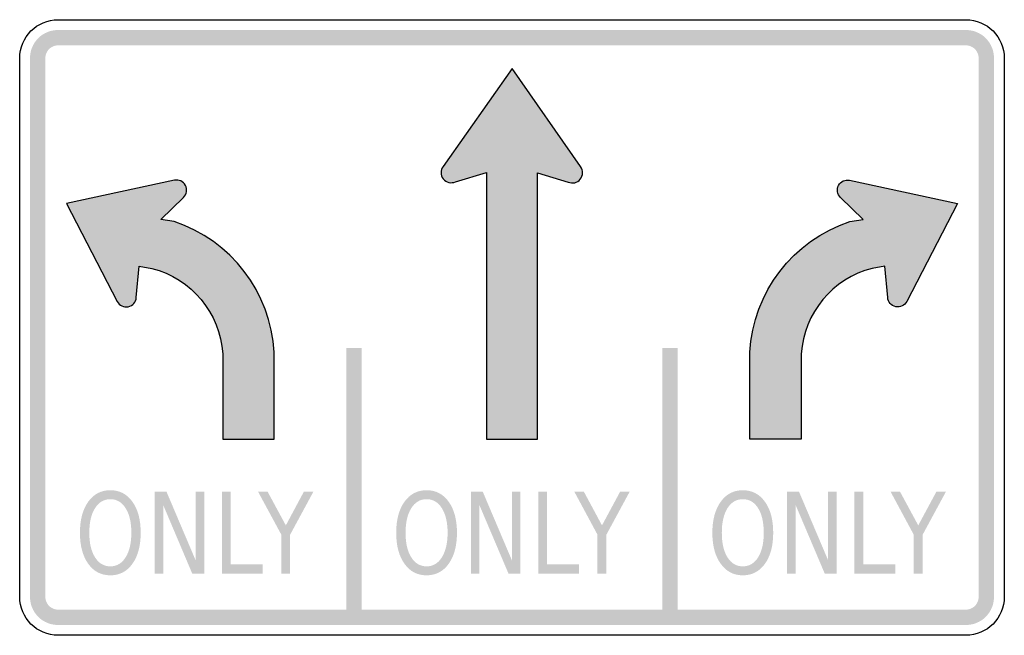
# Model space of a CAD drawing. Header units: inches. Extents: x -0.5 to 0.5, y -0.31 to 0.31.
import ezdxf

# ---------------------------------------------------------------- set-up
doc = ezdxf.new("R2010")
doc.units = ezdxf.units.IN
doc.header["$MEASUREMENT"] = 0

msp = doc.modelspace()

# ---------------------------------------------------------------- hatches: boundary and pattern name
for points in [[(-0.4609, 0.3021), (-0.4637, 0.3019), (-0.4665, 0.3015), (-0.4693, 0.3008), (-0.4719, 0.2999), (-0.4744, 0.2987), (-0.4769, 0.2973), (-0.4791, 0.2956), (-0.4812, 0.2937), (-0.4831, 0.2916), (-0.4848, 0.2893), (-0.4862, 0.2869), (-0.4874, 0.2844), (-0.4883, 0.2818), (-0.489, 0.279), (-0.4894, 0.2762), (-0.4896, 0.2734), (-0.474, 0.2734), (-0.4739, 0.2747), (-0.4737, 0.276), (-0.4734, 0.2772), (-0.473, 0.2784), (-0.4724, 0.2796), (-0.4718, 0.2807), (-0.471, 0.2817), (-0.4701, 0.2826), (-0.4692, 0.2835), (-0.4682, 0.2843), (-0.4671, 0.2849), (-0.4659, 0.2855), (-0.4647, 0.2859), (-0.4635, 0.2862), (-0.4622, 0.2864), (-0.4609, 0.2865), (-0.4609, 0.3021)], [(-0.4609, 0.2865), (0.4609, 0.2865), (0.4609, 0.3021), (-0.4609, 0.3021), (-0.4609, 0.2865)], [(0.4896, 0.2734), (0.4894, 0.2762), (0.489, 0.279), (0.4883, 0.2818), (0.4874, 0.2844), (0.4862, 0.2869), (0.4848, 0.2893), (0.4831, 0.2916), (0.4812, 0.2937), (0.4791, 0.2956), (0.4769, 0.2973), (0.4744, 0.2987), (0.4719, 0.2999), (0.4693, 0.3008), (0.4665, 0.3015), (0.4637, 0.3019), (0.4609, 0.3021), (0.4609, 0.2865), (0.4622, 0.2864), (0.4635, 0.2862), (0.4647, 0.2859), (0.4659, 0.2855), (0.4671, 0.2849), (0.4682, 0.2843), (0.4692, 0.2835), (0.4701, 0.2826), (0.471, 0.2817), (0.4718, 0.2807), (0.4724, 0.2796), (0.473, 0.2784), (0.4734, 0.2772), (0.4737, 0.276), (0.4739, 0.2747), (0.474, 0.2734), (0.4896, 0.2734)], [(-0.474, -0.2734), (-0.474, 0.2734), (-0.4896, 0.2734), (-0.4896, -0.2734), (-0.474, -0.2734)], [(0.474, 0.2734), (0.474, -0.2734), (0.4896, -0.2734), (0.4896, 0.2734), (0.474, 0.2734)], [(-0.1684, -0.0208), (-0.1684, -0.2943), (-0.1528, -0.2943), (-0.1528, -0.0208), (-0.1684, -0.0208)], [(0.1528, -0.0208), (0.1528, -0.2943), (0.1684, -0.2943), (0.1684, -0.0208), (0.1528, -0.0208)], [(-0.363, -0.1667), (-0.3509, -0.1667), (-0.3213, -0.2364), (-0.3213, -0.1667), (-0.3125, -0.1667), (-0.3125, -0.25), (-0.3247, -0.25), (-0.3542, -0.1803), (-0.3542, -0.25), (-0.363, -0.25), (-0.363, -0.1667)], [(-0.2946, -0.1667), (-0.2856, -0.1667), (-0.2856, -0.2405), (-0.2531, -0.2405), (-0.2531, -0.25), (-0.2946, -0.25), (-0.2946, -0.1667)], [(-0.2579, -0.1667), (-0.2482, -0.1667), (-0.2297, -0.2009), (-0.2114, -0.1667), (-0.2017, -0.1667), (-0.2253, -0.2103), (-0.2253, -0.25), (-0.2343, -0.25), (-0.2343, -0.2103), (-0.2579, -0.1667)], [(-0.0418, -0.1667), (-0.0297, -0.1667), (-0.0001, -0.2364), (-0.0001, -0.1667), (0.0086, -0.1667), (0.0086, -0.25), (-0.0035, -0.25), (-0.0331, -0.1803), (-0.0331, -0.25), (-0.0418, -0.25), (-0.0418, -0.1667)], [(0.0266, -0.1667), (0.0356, -0.1667), (0.0356, -0.2405), (0.0681, -0.2405), (0.0681, -0.25), (0.0266, -0.25), (0.0266, -0.1667)], [(0.0633, -0.1667), (0.073, -0.1667), (0.0914, -0.2009), (0.1098, -0.1667), (0.1195, -0.1667), (0.0959, -0.2103), (0.0959, -0.25), (0.0868, -0.25), (0.0868, -0.2103), (0.0633, -0.1667)], [(0.2794, -0.1667), (0.2915, -0.1667), (0.3211, -0.2364), (0.3211, -0.1667), (0.3298, -0.1667), (0.3298, -0.25), (0.3177, -0.25), (0.2881, -0.1803), (0.2881, -0.25), (0.2794, -0.25), (0.2794, -0.1667)], [(0.3478, -0.1667), (0.3568, -0.1667), (0.3568, -0.2405), (0.3893, -0.2405), (0.3893, -0.25), (0.3478, -0.25), (0.3478, -0.1667)], [(0.3845, -0.1667), (0.3941, -0.1667), (0.4126, -0.2009), (0.431, -0.1667), (0.4407, -0.1667), (0.4171, -0.2103), (0.4171, -0.25), (0.408, -0.25), (0.408, -0.2103), (0.3845, -0.1667)], [(-0.4896, -0.2734), (-0.4894, -0.2762), (-0.489, -0.279), (-0.4883, -0.2818), (-0.4874, -0.2844), (-0.4862, -0.2869), (-0.4848, -0.2893), (-0.4831, -0.2916), (-0.4812, -0.2937), (-0.4791, -0.2956), (-0.4769, -0.2973), (-0.4744, -0.2987), (-0.4719, -0.2999), (-0.4693, -0.3008), (-0.4665, -0.3015), (-0.4637, -0.3019), (-0.4609, -0.3021), (-0.4609, -0.2865), (-0.4622, -0.2864), (-0.4635, -0.2862), (-0.4647, -0.2859), (-0.4659, -0.2855), (-0.4671, -0.2849), (-0.4682, -0.2843), (-0.4692, -0.2835), (-0.4701, -0.2826), (-0.471, -0.2817), (-0.4718, -0.2807), (-0.4724, -0.2796), (-0.473, -0.2784), (-0.4734, -0.2772), (-0.4737, -0.276), (-0.4739, -0.2747), (-0.474, -0.2734), (-0.4896, -0.2734)], [(0.4609, -0.3021), (0.4637, -0.3019), (0.4665, -0.3015), (0.4693, -0.3008), (0.4719, -0.2999), (0.4744, -0.2987), (0.4769, -0.2973), (0.4791, -0.2956), (0.4812, -0.2937), (0.4831, -0.2916), (0.4848, -0.2893), (0.4862, -0.2869), (0.4874, -0.2844), (0.4883, -0.2818), (0.489, -0.279), (0.4894, -0.2762), (0.4896, -0.2734), (0.474, -0.2734), (0.4739, -0.2747), (0.4737, -0.276), (0.4734, -0.2772), (0.473, -0.2784), (0.4724, -0.2796), (0.4718, -0.2807), (0.471, -0.2817), (0.4701, -0.2826), (0.4692, -0.2835), (0.4682, -0.2843), (0.4671, -0.2849), (0.4659, -0.2855), (0.4647, -0.2859), (0.4635, -0.2862), (0.4622, -0.2864), (0.4609, -0.2865), (0.4609, -0.3021)], [(0.4609, -0.2865), (-0.4609, -0.2865), (-0.4609, -0.3021), (0.4609, -0.3021), (0.4609, -0.2865)]]:
    msp.add_hatch(color=7).paths.add_polyline_path(points)
h = msp.add_hatch(color=7)
edge = h.paths.add_edge_path()
edge.add_line((0, 0.263), (0.0696, 0.1633))
edge.add_spline(control_points=[(0.0696, 0.1633), (0.0724, 0.1595), (0.0723, 0.1543), (0.0694, 0.1506), (0.0664, 0.1469), (0.0613, 0.1457), (0.057, 0.1477)], knot_values=[0, 0, 0, 0, 1, 1, 1, 2, 2, 2, 2], degree=3, periodic=0)
edge.add_line((0.057, 0.1477), (0.0259, 0.157))
edge.add_line((0.0259, 0.157), (0.0258, -0.1133))
edge.add_line((0.0258, -0.1133), (-0.026, -0.1133))
edge.add_line((-0.026, -0.1133), (-0.026, 0.1572))
edge.add_line((-0.026, 0.1572), (-0.0575, 0.1479))
edge.add_spline(control_points=[(-0.0575, 0.1479), (-0.0618, 0.146), (-0.0669, 0.1472), (-0.0698, 0.1509), (-0.0728, 0.1546), (-0.0728, 0.1598), (-0.07, 0.1635)], knot_values=[0, 0, 0, 0, 1, 1, 1, 2, 2, 2, 2], degree=3, periodic=0)
edge.add_line((-0.07, 0.1635), (0, 0.263))
h = msp.add_hatch(color=7)
edge = h.paths.add_edge_path()
edge.add_line((-0.2938, -0.0267), (-0.2938, -0.1133))
edge.add_line((-0.2938, -0.1133), (-0.2417, -0.1133))
edge.add_line((-0.2417, -0.1133), (-0.2417, -0.0252))
edge.add_spline(control_points=[(-0.2417, -0.0252), (-0.2449, 0.0358), (-0.2852, 0.0885), (-0.3432, 0.1076)], knot_values=[0, 0, 0, 0, 1, 1, 1, 1], degree=3, periodic=0)
edge.add_line((-0.3432, 0.1076), (-0.3565, 0.1095))
edge.add_line((-0.3565, 0.1095), (-0.3337, 0.1321))
edge.add_spline(control_points=[(-0.3337, 0.1321), (-0.3304, 0.1352), (-0.3295, 0.1402), (-0.3316, 0.1443), (-0.3338, 0.1484), (-0.3384, 0.1505), (-0.3429, 0.1495)], knot_values=[0, 0, 0, 0, 1, 1, 1, 2, 2, 2, 2], degree=3, periodic=0)
edge.add_line((-0.3429, 0.1495), (-0.4525, 0.126))
edge.add_line((-0.4525, 0.126), (-0.4009, 0.0264))
edge.add_spline(control_points=[(-0.4009, 0.0264), (-0.3988, 0.0223), (-0.3942, 0.0202), (-0.3897, 0.0211), (-0.3852, 0.022), (-0.3819, 0.0259), (-0.3816, 0.0305)], knot_values=[0, 0, 0, 0, 1, 1, 1, 2, 2, 2, 2], degree=3, periodic=0)
edge.add_line((-0.3816, 0.0305), (-0.3788, 0.0624))
edge.add_line((-0.3788, 0.0624), (-0.3657, 0.06))
edge.add_spline(control_points=[(-0.3657, 0.06), (-0.3255, 0.0497), (-0.2965, 0.0147), (-0.2938, -0.0267)], knot_values=[0, 0, 0, 0, 1, 1, 1, 1], degree=3, periodic=0)
h = msp.add_hatch(color=7)
edge = h.paths.add_edge_path()
edge.add_line((0.2938, -0.0267), (0.2938, -0.1133))
edge.add_line((0.2938, -0.1133), (0.2417, -0.1133))
edge.add_line((0.2417, -0.1133), (0.2417, -0.0252))
edge.add_spline(control_points=[(0.2417, -0.0252), (0.2449, 0.0358), (0.2852, 0.0885), (0.3432, 0.1076)], knot_values=[0, 0, 0, 0, 1, 1, 1, 1], degree=3, periodic=0)
edge.add_line((0.3432, 0.1076), (0.3565, 0.1095))
edge.add_line((0.3565, 0.1095), (0.3337, 0.1321))
edge.add_spline(control_points=[(0.3337, 0.1321), (0.3304, 0.1352), (0.3295, 0.1402), (0.3316, 0.1443), (0.3338, 0.1484), (0.3384, 0.1505), (0.3429, 0.1495)], knot_values=[0, 0, 0, 0, 1, 1, 1, 2, 2, 2, 2], degree=3, periodic=0)
edge.add_line((0.3429, 0.1495), (0.4525, 0.126))
edge.add_line((0.4525, 0.126), (0.4009, 0.0264))
edge.add_spline(control_points=[(0.4009, 0.0264), (0.3988, 0.0223), (0.3942, 0.0202), (0.3897, 0.0211), (0.3852, 0.022), (0.3819, 0.0259), (0.3816, 0.0305)], knot_values=[0, 0, 0, 0, 1, 1, 1, 2, 2, 2, 2], degree=3, periodic=0)
edge.add_line((0.3816, 0.0305), (0.3788, 0.0624))
edge.add_line((0.3788, 0.0624), (0.3657, 0.06))
edge.add_spline(control_points=[(0.3657, 0.06), (0.3255, 0.0497), (0.2965, 0.0147), (0.2938, -0.0267)], knot_values=[0, 0, 0, 0, 1, 1, 1, 1], degree=3, periodic=0)
h = msp.add_hatch(color=7)
edge = h.paths.add_edge_path()
edge.add_spline(control_points=[(-0.4079, -0.1652), (-0.3986, -0.1652), (-0.3911, -0.1691), (-0.3855, -0.1769), (-0.3799, -0.1847), (-0.3771, -0.1952), (-0.3771, -0.2084), (-0.3771, -0.2216), (-0.3799, -0.232), (-0.3855, -0.2399), (-0.3911, -0.2477), (-0.3986, -0.2516), (-0.4079, -0.2516), (-0.4173, -0.2516), (-0.4248, -0.2477), (-0.4304, -0.2399), (-0.436, -0.2321), (-0.4388, -0.2216), (-0.4388, -0.2084), (-0.4388, -0.1952), (-0.436, -0.1847), (-0.4304, -0.1769), (-0.4248, -0.1691), (-0.4173, -0.1652), (-0.4079, -0.1652)], knot_values=[0, 0, 0, 0, 1, 1, 1, 2, 2, 2, 3, 3, 3, 4, 4, 4, 5, 5, 5, 6, 6, 6, 7, 7, 7, 8, 8, 8, 8], degree=3, periodic=0)
edge = h.paths.add_edge_path(flags=0)
edge.add_spline(control_points=[(-0.4079, -0.1743), (-0.4145, -0.1743), (-0.4197, -0.1774), (-0.4235, -0.1835), (-0.4274, -0.1896), (-0.4293, -0.1979), (-0.4293, -0.2084), (-0.4293, -0.2189), (-0.4274, -0.2272), (-0.4235, -0.2333), (-0.4197, -0.2394), (-0.4145, -0.2425), (-0.4079, -0.2425), (-0.4014, -0.2425), (-0.3962, -0.2394), (-0.3924, -0.2333), (-0.3885, -0.2272), (-0.3866, -0.2189), (-0.3866, -0.2084), (-0.3866, -0.1979), (-0.3885, -0.1896), (-0.3924, -0.1835), (-0.3962, -0.1774), (-0.4014, -0.1743), (-0.4079, -0.1743)], knot_values=[0, 0, 0, 0, 1, 1, 1, 2, 2, 2, 3, 3, 3, 4, 4, 4, 5, 5, 5, 6, 6, 6, 7, 7, 7, 8, 8, 8, 8], degree=3, periodic=0)
h = msp.add_hatch(color=7)
edge = h.paths.add_edge_path()
edge.add_spline(control_points=[(-0.0867, -0.1652), (-0.0774, -0.1652), (-0.0699, -0.1691), (-0.0643, -0.1769), (-0.0587, -0.1847), (-0.0559, -0.1952), (-0.0559, -0.2084), (-0.0559, -0.2216), (-0.0587, -0.232), (-0.0643, -0.2399), (-0.0699, -0.2477), (-0.0774, -0.2516), (-0.0867, -0.2516), (-0.0961, -0.2516), (-0.1036, -0.2477), (-0.1092, -0.2399), (-0.1148, -0.2321), (-0.1176, -0.2216), (-0.1176, -0.2084), (-0.1176, -0.1952), (-0.1148, -0.1847), (-0.1092, -0.1769), (-0.1036, -0.1691), (-0.0961, -0.1652), (-0.0867, -0.1652)], knot_values=[0, 0, 0, 0, 1, 1, 1, 2, 2, 2, 3, 3, 3, 4, 4, 4, 5, 5, 5, 6, 6, 6, 7, 7, 7, 8, 8, 8, 8], degree=3, periodic=0)
edge = h.paths.add_edge_path(flags=0)
edge.add_spline(control_points=[(-0.0867, -0.1743), (-0.0933, -0.1743), (-0.0985, -0.1774), (-0.1023, -0.1835), (-0.1062, -0.1896), (-0.1081, -0.1979), (-0.1081, -0.2084), (-0.1081, -0.2189), (-0.1062, -0.2272), (-0.1023, -0.2333), (-0.0985, -0.2394), (-0.0933, -0.2425), (-0.0867, -0.2425), (-0.0802, -0.2425), (-0.075, -0.2394), (-0.0712, -0.2333), (-0.0674, -0.2272), (-0.0654, -0.2189), (-0.0654, -0.2084), (-0.0654, -0.1979), (-0.0674, -0.1896), (-0.0712, -0.1835), (-0.075, -0.1774), (-0.0802, -0.1743), (-0.0867, -0.1743)], knot_values=[0, 0, 0, 0, 1, 1, 1, 2, 2, 2, 3, 3, 3, 4, 4, 4, 5, 5, 5, 6, 6, 6, 7, 7, 7, 8, 8, 8, 8], degree=3, periodic=0)
h = msp.add_hatch(color=7)
edge = h.paths.add_edge_path()
edge.add_spline(control_points=[(0.2344, -0.1652), (0.2438, -0.1652), (0.2513, -0.1691), (0.2569, -0.1769), (0.2625, -0.1847), (0.2653, -0.1952), (0.2653, -0.2084), (0.2653, -0.2216), (0.2625, -0.232), (0.2569, -0.2399), (0.2513, -0.2477), (0.2438, -0.2516), (0.2344, -0.2516), (0.2251, -0.2516), (0.2176, -0.2477), (0.212, -0.2399), (0.2063, -0.2321), (0.2035, -0.2216), (0.2035, -0.2084), (0.2035, -0.1952), (0.2063, -0.1847), (0.212, -0.1769), (0.2176, -0.1691), (0.2251, -0.1652), (0.2344, -0.1652)], knot_values=[0, 0, 0, 0, 1, 1, 1, 2, 2, 2, 3, 3, 3, 4, 4, 4, 5, 5, 5, 6, 6, 6, 7, 7, 7, 8, 8, 8, 8], degree=3, periodic=0)
edge = h.paths.add_edge_path(flags=0)
edge.add_spline(control_points=[(0.2344, -0.1743), (0.2279, -0.1743), (0.2227, -0.1774), (0.2188, -0.1835), (0.215, -0.1896), (0.2131, -0.1979), (0.2131, -0.2084), (0.2131, -0.2189), (0.215, -0.2272), (0.2188, -0.2333), (0.2227, -0.2394), (0.2279, -0.2425), (0.2344, -0.2425), (0.241, -0.2425), (0.2462, -0.2394), (0.25, -0.2333), (0.2538, -0.2272), (0.2557, -0.2189), (0.2557, -0.2084), (0.2557, -0.1979), (0.2538, -0.1896), (0.25, -0.1835), (0.2462, -0.1774), (0.241, -0.1743), (0.2344, -0.1743)], knot_values=[0, 0, 0, 0, 1, 1, 1, 2, 2, 2, 3, 3, 3, 4, 4, 4, 5, 5, 5, 6, 6, 6, 7, 7, 7, 8, 8, 8, 8], degree=3, periodic=0)

# ---------------------------------------------------------------- linework, layer by layer
at = {"color": 7}
for points in [[(-0.4609, 0.3125), (0.4609, 0.3125)], [(-0.5, -0.2734), (-0.5, 0.2734)], [(0.5, 0.2734), (0.5, -0.2734)], [(0.0696, 0.1633), (0, 0.263), (-0.07, 0.1635)], [(-0.0575, 0.1479), (-0.026, 0.1572), (-0.026, -0.1133), (0.026, -0.1133)], [(0.0258, -0.1133), (0.0259, 0.157), (0.057, 0.1477)], [(-0.3429, 0.1495), (-0.4525, 0.126), (-0.4009, 0.0264)], [(0.3429, 0.1495), (0.4525, 0.126), (0.4009, 0.0264)], [(-0.3432, 0.1076), (-0.3565, 0.1095), (-0.3337, 0.1321)], [(0.3432, 0.1076), (0.3565, 0.1095), (0.3337, 0.1321)], [(-0.3816, 0.0305), (-0.3788, 0.0624), (-0.3657, 0.06)], [(0.3816, 0.0305), (0.3788, 0.0624), (0.3657, 0.06)], [(-0.2938, -0.0267), (-0.2938, -0.1133), (-0.2417, -0.1133), (-0.2417, -0.0252)], [(0.2938, -0.0267), (0.2938, -0.1133), (0.2417, -0.1133), (0.2417, -0.0252)], [(0.4609, -0.3125), (-0.4609, -0.3125)]]:
    msp.add_lwpolyline(points, dxfattribs=at)
for points in [[(-0.5, 0.2734), (-0.5, 0.295), (-0.4825, 0.3125), (-0.4609, 0.3125)], [(0.4609, 0.3125), (0.4825, 0.3125), (0.5, 0.295), (0.5, 0.2734)], [(-0.2417, -0.0252), (-0.2449, 0.0358), (-0.2852, 0.0885), (-0.3432, 0.1076)], [(0.2417, -0.0252), (0.2449, 0.0358), (0.2852, 0.0885), (0.3432, 0.1076)], [(-0.3657, 0.06), (-0.3255, 0.0497), (-0.2965, 0.0147), (-0.2938, -0.0267)], [(0.3657, 0.06), (0.3255, 0.0497), (0.2965, 0.0147), (0.2938, -0.0267)], [(-0.4609, -0.3125), (-0.4825, -0.3125), (-0.5, -0.295), (-0.5, -0.2734)], [(0.5, -0.2734), (0.5, -0.295), (0.4825, -0.3125), (0.4609, -0.3125)]]:
    msp.add_open_spline(points, degree=3, dxfattribs=at)
for points in [[(-0.07, 0.1635), (-0.0728, 0.1598), (-0.0728, 0.1546), (-0.0698, 0.1509), (-0.0669, 0.1472), (-0.0618, 0.146), (-0.0575, 0.1479)], [(0.057, 0.1477), (0.0613, 0.1457), (0.0664, 0.1469), (0.0694, 0.1506), (0.0723, 0.1543), (0.0724, 0.1595), (0.0696, 0.1633)], [(-0.3337, 0.1321), (-0.3304, 0.1352), (-0.3295, 0.1402), (-0.3316, 0.1443), (-0.3338, 0.1484), (-0.3384, 0.1505), (-0.3429, 0.1495)], [(0.3337, 0.1321), (0.3304, 0.1352), (0.3295, 0.1402), (0.3316, 0.1443), (0.3338, 0.1484), (0.3384, 0.1505), (0.3429, 0.1495)], [(-0.4009, 0.0264), (-0.3988, 0.0223), (-0.3942, 0.0202), (-0.3897, 0.0211), (-0.3852, 0.022), (-0.3819, 0.0259), (-0.3816, 0.0305)], [(0.4009, 0.0264), (0.3988, 0.0223), (0.3942, 0.0202), (0.3897, 0.0211), (0.3852, 0.022), (0.3819, 0.0259), (0.3816, 0.0305)]]:
    msp.add_open_spline(points, degree=3, knots=[0, 0, 0, 0, 1, 1, 1, 2, 2, 2, 2], dxfattribs=at)

doc.saveas('drawing.dxf')
